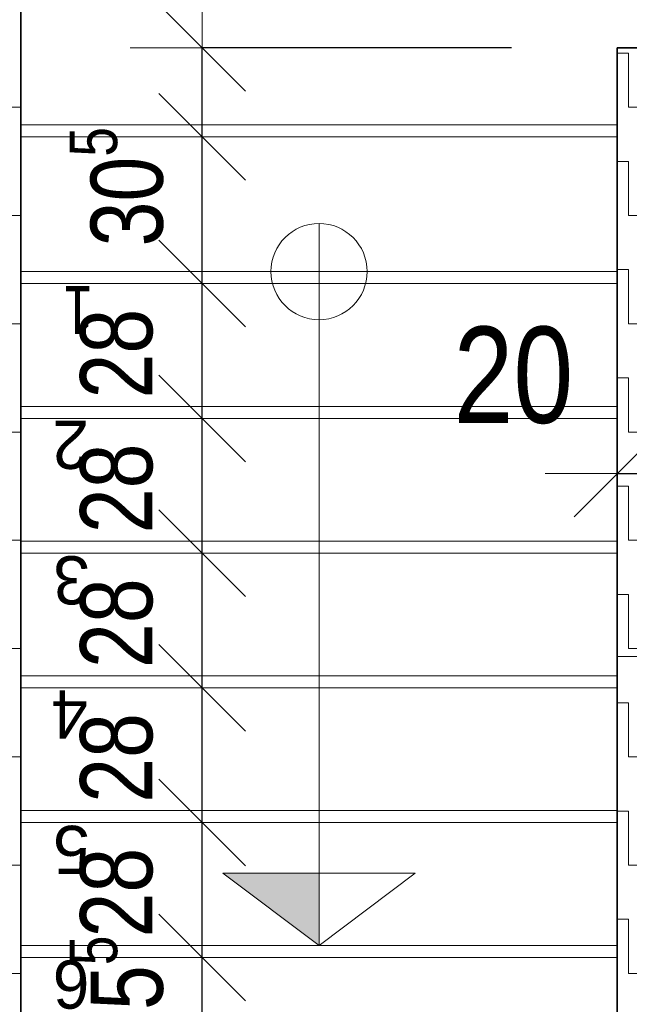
# Model space of a CAD drawing. Header units: centimetres. Extents: x -7.1 to 26.5, y -14.7 to 18.1.
# Tile 145 of 186: x 10.2 to 11.5, y 8 to 10.1. Entities that reach past the tile are written whole.
import ezdxf

# ---------------------------------------------------------------- set-up
doc = ezdxf.new("R2010")
doc.units = ezdxf.units.CM
doc.header["$LTSCALE"] = 10
doc.header["$PDMODE"] = 65
for name, pattern in [('AUSGEZOGEN', [0]), ('STRICHLINIE2_S3', [0.5, 0.4, -0.1]), ('STRICHLINIE_S4', [0.0055, 0.0035, -0.001, 0, -0.001]), ('VERDECKT2_S2', [0.33, 0.25, -0.08])]:
    doc.linetypes.add(name, pattern=pattern)
for name, color, linetype in [('XR$1$010 Murs extérieurs', 7, 'Continuous'), ('XR$1$055 Escaliers', 7, 'Continuous'), ('XR$1$056 Ascenseur', 7, 'Continuous'), ('XR$2$105 Cotations100', 7, 'Continuous'), ('XR$3$010 Murs extérieurs – Hachures des composants', 7, 'Continuous'), ('XR$3$035 Dalles', 7, 'Continuous')]:
    doc.layers.add(name, color=color, linetype=linetype)
doc.layers.add('XR$1$STANDARD_1', color=7, linetype='Continuous', lineweight=25)
doc.styles.add('ARIAL', font='arial.ttf')
doc.dimstyles.new('DIMSTYLE_11', dxfattribs={"dimtxt": 0.15, "dimasz": 0.3, "dimexe": 0, "dimexo": 0, "dimgap": 0.075, "dimtad": 2, "dimdec": 1, "dimlfac": 100, "dimrnd": 0.5, "dimzin": 4, "dimdsep": 46, "dimtxsty": 'ARIAL', "dimblk1": 'ALL_ML_STRICH', "dimblk2": 'ALL_ML_STRICH', "dimsah": 1, "dimcen": 0, "dimclrd": 7, "dimclre": 7, "dimclrt": 7, "dimadec": 0, "dimazin": 0, "dimtfac": 1, "dimtdec": 0, "dimtix": 1, "dimtmove": 2, "dimatfit": 3, "dimfxl": 0, "dimtvp": 1.2, "dimtzin": 0, "dimlwd": 0, "dimlwe": 18, "dimarcsym": 0})
doc.dimstyles.new('DIMSTYLE_7', dxfattribs={"dimtxt": 0.2, "dimasz": 0.3, "dimexe": 0, "dimexo": 0, "dimgap": 0.1, "dimtad": 2, "dimdec": 1, "dimlfac": 100, "dimrnd": 0.5, "dimzin": 4, "dimdsep": 46, "dimtxsty": 'ARIAL', "dimblk1": 'ALL_ML_STRICH', "dimblk2": 'ALL_ML_STRICH', "dimsah": 1, "dimcen": 0, "dimclrd": 7, "dimclre": 7, "dimclrt": 7, "dimadec": 0, "dimazin": 0, "dimtfac": 1, "dimtdec": 0, "dimtix": 1, "dimtmove": 2, "dimatfit": 3, "dimfxl": 0, "dimtvp": 1.2, "dimtzin": 0, "dimlwd": 0, "dimlwe": 18, "dimarcsym": 0})
pattern_1 = [(0, (0.225, 0.225), (0.1125, 0.1125), [0.1125, -0.1125]), (90, (0.225, 0.225), (-0.1125, 0.1125), [0.1125, -0.1125])]

# ---------------------------------------------------------------- blocks, each defined once
blk = doc.blocks.new('ALL_ML_STRICH')
at = {"color": 0, "linetype": 'ByBlock', "lineweight": -2}
for p, q in [((0, -0.5), (0, 0.5)), ((-0.3, -0.3), (0.3, 0.3)), ((-1, 0), (0.5, 0))]:
    blk.add_line(p, q, dxfattribs=at)
blk = doc.blocks.new('*D222')
at = {"layer": 'DEFPOINTS', "color": 7, "linetype": 'AUSGEZOGEN', "lineweight": 18, "transparency": 16777216}
for p in [(11.6518, 9.1685), (11.4518, 9.1391), (11.4518, 9.1391)]:
    blk.add_point(p, dxfattribs=at)
at = {"layer": 'XR$2$105 Cotations100', "color": 7, "linetype": 'AUSGEZOGEN', "lineweight": -2, "transparency": 16777216}
for p, q in [((11.4518, 9.1391), (11.4518, 9.1391)), ((11.4518, 9.1391), (11.6518, 9.1391)), ((11.6518, 9.1391), (11.6518, 9.1391))]:
    blk.add_line(p, q, dxfattribs=at)
at = {"layer": 'XR$2$105 Cotations100', "color": 7, "linetype": 'AUSGEZOGEN', "lineweight": 18, "transparency": 16777216, "xscale": 0.3, "yscale": 0.3, "zscale": 0.3, "rotation": 180}
blk.add_blockref('ALL_ML_STRICH', (11.4518, 9.1391), dxfattribs=at)
at = {"layer": 'XR$2$105 Cotations100', "color": 7, "linetype": 'AUSGEZOGEN', "lineweight": 18, "transparency": 16777216, "xscale": 0.3, "yscale": 0.3, "zscale": 0.3}
blk.add_blockref('ALL_ML_STRICH', (11.6518, 9.1391), dxfattribs=at)
at = {"layer": 'XR$2$105 Cotations100', "color": 7, "linetype": 'AUSGEZOGEN', "lineweight": 18, "transparency": 16777216, "insert": (11.2358, 9.3426), "char_height": 0.2, "width": 0.64, "attachment_point": 5, "style": 'ARIAL'}
blk.add_mtext('\\W0.80;\\A1;{\\A1;{20\\H0.132000;\\S^ ;}}', dxfattribs=at)
blk = doc.blocks.new('*D226')
at = {"layer": 'DEFPOINTS', "color": 7, "linetype": 'AUSGEZOGEN', "lineweight": 18, "transparency": 16777216}
for p in [(10.586, 8.1335), (10.586, 7.8785), (10.5889, 7.8785)]:
    blk.add_point(p, dxfattribs=at)
at = {"layer": 'XR$2$105 Cotations100', "color": 7, "linetype": 'AUSGEZOGEN', "lineweight": -2, "transparency": 16777216}
for p, q in [((10.5889, 8.1335), (10.5889, 8.1335)), ((10.5889, 7.8785), (10.5889, 8.1335)), ((10.5889, 7.8785), (10.5889, 7.8785))]:
    blk.add_line(p, q, dxfattribs=at)
at = {"layer": 'XR$2$105 Cotations100', "color": 7, "linetype": 'AUSGEZOGEN', "lineweight": 18, "transparency": 16777216, "xscale": 0.3, "yscale": 0.3, "zscale": 0.3}
for p, rotation in [((10.5889, 8.1335), 90), ((10.5889, 7.8785), 270)]:
    blk.add_blockref('ALL_ML_STRICH', p, dxfattribs=dict(at, rotation=rotation))
at = {"layer": 'XR$2$105 Cotations100', "color": 7, "linetype": 'AUSGEZOGEN', "lineweight": 18, "transparency": 16777216, "insert": (10.4113, 8.0548), "char_height": 0.15, "width": 0.48, "attachment_point": 5, "rotation": 90, "style": 'ARIAL'}
blk.add_mtext('\\W0.80;\\A1;{\\A1;{25\\H0.099000;\\S5^ ;}}', dxfattribs=at)
blk = doc.blocks.new('*D227')
at = {"layer": 'DEFPOINTS', "color": 7, "linetype": 'AUSGEZOGEN', "lineweight": 18, "transparency": 16777216}
for p in [(10.586, 8.4135), (10.586, 8.1335), (10.5889, 8.1335)]:
    blk.add_point(p, dxfattribs=at)
at = {"layer": 'XR$2$105 Cotations100', "color": 7, "linetype": 'AUSGEZOGEN', "lineweight": -2, "transparency": 16777216}
for p, q in [((10.5889, 8.4135), (10.5889, 8.4135)), ((10.5889, 8.1335), (10.5889, 8.4135)), ((10.5889, 8.1335), (10.5889, 8.1335))]:
    blk.add_line(p, q, dxfattribs=at)
at = {"layer": 'XR$2$105 Cotations100', "color": 7, "linetype": 'AUSGEZOGEN', "lineweight": 18, "transparency": 16777216, "xscale": 0.3, "yscale": 0.3, "zscale": 0.3}
for p, rotation in [((10.5889, 8.4135), 90), ((10.5889, 8.1335), 270)]:
    blk.add_blockref('ALL_ML_STRICH', p, dxfattribs=dict(at, rotation=rotation))
at = {"layer": 'XR$2$105 Cotations100', "color": 7, "linetype": 'AUSGEZOGEN', "lineweight": 18, "transparency": 16777216, "insert": (10.4113, 8.268), "char_height": 0.15, "width": 0.48, "attachment_point": 5, "rotation": 90, "style": 'ARIAL'}
blk.add_mtext('\\W0.80;\\A1;{\\A1;{28\\H0.099000;\\S^ ;}}', dxfattribs=at)
blk = doc.blocks.new('*D228')
at = {"layer": 'DEFPOINTS', "color": 7, "linetype": 'AUSGEZOGEN', "lineweight": 18, "transparency": 16777216}
for p in [(10.5747, 8.6935), (10.586, 8.4135), (10.5889, 8.4135)]:
    blk.add_point(p, dxfattribs=at)
at = {"layer": 'XR$2$105 Cotations100', "color": 7, "linetype": 'AUSGEZOGEN', "lineweight": -2, "transparency": 16777216}
for p, q in [((10.5889, 8.6935), (10.5889, 8.6935)), ((10.5889, 8.4135), (10.5889, 8.6935)), ((10.5889, 8.4135), (10.5889, 8.4135))]:
    blk.add_line(p, q, dxfattribs=at)
at = {"layer": 'XR$2$105 Cotations100', "color": 7, "linetype": 'AUSGEZOGEN', "lineweight": 18, "transparency": 16777216, "xscale": 0.3, "yscale": 0.3, "zscale": 0.3}
for p, rotation in [((10.5889, 8.6935), 90), ((10.5889, 8.4135), 270)]:
    blk.add_blockref('ALL_ML_STRICH', p, dxfattribs=dict(at, rotation=rotation))
at = {"layer": 'XR$2$105 Cotations100', "color": 7, "linetype": 'AUSGEZOGEN', "lineweight": 18, "transparency": 16777216, "insert": (10.4113, 8.548), "char_height": 0.15, "width": 0.48, "attachment_point": 5, "rotation": 90, "style": 'ARIAL'}
blk.add_mtext('\\W0.80;\\A1;{\\A1;{28\\H0.099000;\\S^ ;}}', dxfattribs=at)
blk = doc.blocks.new('*D229')
at = {"layer": 'DEFPOINTS', "color": 7, "linetype": 'AUSGEZOGEN', "lineweight": 18, "transparency": 16777216}
for p in [(10.6058, 8.9735), (10.5747, 8.6935), (10.5889, 8.6935)]:
    blk.add_point(p, dxfattribs=at)
at = {"layer": 'XR$2$105 Cotations100', "color": 7, "linetype": 'AUSGEZOGEN', "lineweight": -2, "transparency": 16777216}
for p, q in [((10.5889, 8.9735), (10.5889, 8.9735)), ((10.5889, 8.6935), (10.5889, 8.9735)), ((10.5889, 8.6935), (10.5889, 8.6935))]:
    blk.add_line(p, q, dxfattribs=at)
at = {"layer": 'XR$2$105 Cotations100', "color": 7, "linetype": 'AUSGEZOGEN', "lineweight": 18, "transparency": 16777216, "xscale": 0.3, "yscale": 0.3, "zscale": 0.3}
for p, rotation in [((10.5889, 8.9735), 90), ((10.5889, 8.6935), 270)]:
    blk.add_blockref('ALL_ML_STRICH', p, dxfattribs=dict(at, rotation=rotation))
at = {"layer": 'XR$2$105 Cotations100', "color": 7, "linetype": 'AUSGEZOGEN', "lineweight": 18, "transparency": 16777216, "insert": (10.4113, 8.828), "char_height": 0.15, "width": 0.48, "attachment_point": 5, "rotation": 90, "style": 'ARIAL'}
blk.add_mtext('\\W0.80;\\A1;{\\A1;{28\\H0.099000;\\S^ ;}}', dxfattribs=at)
blk = doc.blocks.new('*D230')
at = {"layer": 'DEFPOINTS', "color": 7, "linetype": 'AUSGEZOGEN', "lineweight": 18, "transparency": 16777216}
for p in [(10.6171, 9.2535), (10.5889, 8.9735), (10.6058, 8.9735)]:
    blk.add_point(p, dxfattribs=at)
at = {"layer": 'XR$2$105 Cotations100', "color": 7, "linetype": 'AUSGEZOGEN', "lineweight": -2, "transparency": 16777216}
for p, q in [((10.5889, 9.2535), (10.5889, 9.2535)), ((10.5889, 8.9735), (10.5889, 9.2535)), ((10.5889, 8.9735), (10.5889, 8.9735))]:
    blk.add_line(p, q, dxfattribs=at)
at = {"layer": 'XR$2$105 Cotations100', "color": 7, "linetype": 'AUSGEZOGEN', "lineweight": 18, "transparency": 16777216, "xscale": 0.3, "yscale": 0.3, "zscale": 0.3}
for p, rotation in [((10.5889, 9.2535), 90), ((10.5889, 8.9735), 270)]:
    blk.add_blockref('ALL_ML_STRICH', p, dxfattribs=dict(at, rotation=rotation))
at = {"layer": 'XR$2$105 Cotations100', "color": 7, "linetype": 'AUSGEZOGEN', "lineweight": 18, "transparency": 16777216, "insert": (10.4113, 9.108), "char_height": 0.15, "width": 0.48, "attachment_point": 5, "rotation": 90, "style": 'ARIAL'}
blk.add_mtext('\\W0.80;\\A1;{\\A1;{28\\H0.099000;\\S^ ;}}', dxfattribs=at)
blk = doc.blocks.new('*D231')
at = {"layer": 'DEFPOINTS', "color": 7, "linetype": 'AUSGEZOGEN', "lineweight": 18, "transparency": 16777216}
for p in [(10.5719, 9.5335), (10.5889, 9.2535), (10.6171, 9.2535)]:
    blk.add_point(p, dxfattribs=at)
at = {"layer": 'XR$2$105 Cotations100', "color": 7, "linetype": 'AUSGEZOGEN', "lineweight": -2, "transparency": 16777216}
for p, q in [((10.5889, 9.5335), (10.5889, 9.5335)), ((10.5889, 9.2535), (10.5889, 9.5335)), ((10.5889, 9.2535), (10.5889, 9.2535))]:
    blk.add_line(p, q, dxfattribs=at)
at = {"layer": 'XR$2$105 Cotations100', "color": 7, "linetype": 'AUSGEZOGEN', "lineweight": 18, "transparency": 16777216, "xscale": 0.3, "yscale": 0.3, "zscale": 0.3}
for p, rotation in [((10.5889, 9.5335), 90), ((10.5889, 9.2535), 270)]:
    blk.add_blockref('ALL_ML_STRICH', p, dxfattribs=dict(at, rotation=rotation))
at = {"layer": 'XR$2$105 Cotations100', "color": 7, "linetype": 'AUSGEZOGEN', "lineweight": 18, "transparency": 16777216, "insert": (10.4113, 9.388), "char_height": 0.15, "width": 0.48, "attachment_point": 5, "rotation": 90, "style": 'ARIAL'}
blk.add_mtext('\\W0.80;\\A1;{\\A1;{28\\H0.099000;\\S^ ;}}', dxfattribs=at)
blk = doc.blocks.new('*D232')
at = {"layer": 'DEFPOINTS', "color": 7, "linetype": 'AUSGEZOGEN', "lineweight": 18, "transparency": 16777216}
for p in [(10.6407, 9.8385), (10.5719, 9.5335), (10.5889, 9.5335)]:
    blk.add_point(p, dxfattribs=at)
at = {"layer": 'XR$2$105 Cotations100', "color": 7, "linetype": 'AUSGEZOGEN', "lineweight": -2, "transparency": 16777216}
for p, q in [((10.5889, 9.8385), (10.5889, 9.8385)), ((10.5889, 9.5335), (10.5889, 9.8385)), ((10.5889, 9.5335), (10.5889, 9.5335))]:
    blk.add_line(p, q, dxfattribs=at)
at = {"layer": 'XR$2$105 Cotations100', "color": 7, "linetype": 'AUSGEZOGEN', "lineweight": 18, "transparency": 16777216, "xscale": 0.3, "yscale": 0.3, "zscale": 0.3}
for p, rotation in [((10.5889, 9.8385), 90), ((10.5889, 9.5335), 270)]:
    blk.add_blockref('ALL_ML_STRICH', p, dxfattribs=dict(at, rotation=rotation))
at = {"layer": 'XR$2$105 Cotations100', "color": 7, "linetype": 'AUSGEZOGEN', "lineweight": 18, "transparency": 16777216, "insert": (10.4112, 9.7348), "char_height": 0.15, "width": 0.48, "attachment_point": 5, "rotation": 90, "style": 'ARIAL'}
blk.add_mtext('\\W0.80;\\A1;{\\A1;{30\\H0.099000;\\S5^ ;}}', dxfattribs=at)
blk = doc.blocks.new('*D233')
at = {"layer": 'DEFPOINTS', "color": 7, "linetype": 'AUSGEZOGEN', "lineweight": 18, "transparency": 16777216}
for p in [(11.4518, 10.0235), (10.5889, 9.8385), (10.6407, 9.8385)]:
    blk.add_point(p, dxfattribs=at)
at = {"layer": 'XR$2$105 Cotations100', "color": 7, "linetype": 'AUSGEZOGEN', "lineweight": -2, "transparency": 16777216}
for p, q in [((11.2319, 10.0235), (10.5889, 10.0235)), ((10.5889, 9.8385), (10.5889, 10.0235)), ((10.5889, 9.8385), (10.5889, 9.8385))]:
    blk.add_line(p, q, dxfattribs=at)
at = {"layer": 'XR$2$105 Cotations100', "color": 7, "linetype": 'AUSGEZOGEN', "lineweight": 18, "transparency": 16777216, "xscale": 0.3, "yscale": 0.3, "zscale": 0.3}
for p, rotation in [((10.5889, 10.0235), 90), ((10.5889, 9.8385), 270)]:
    blk.add_blockref('ALL_ML_STRICH', p, dxfattribs=dict(at, rotation=rotation))
at = {"layer": 'XR$2$105 Cotations100', "color": 7, "linetype": 'AUSGEZOGEN', "lineweight": 18, "transparency": 16777216, "insert": (10.4113, 10.2815), "char_height": 0.15, "width": 0.48, "attachment_point": 5, "rotation": 90, "style": 'ARIAL'}
blk.add_mtext('\\W0.80;\\A1;{\\A1;{18\\H0.099000;\\S5^ ;}}', dxfattribs=at)

msp = doc.modelspace()

# ---------------------------------------------------------------- hatches: boundary and pattern name
at = {"layer": 'XR$1$055 Escaliers', "linetype": 'AUSGEZOGEN', "lineweight": 13, "true_color": 0x202020, "transparency": 33554687}
msp.add_hatch(color=250, dxfattribs=at).paths.add_polyline_path([(10.8318, 8.1585), (10.8318, 8.3085), (10.6318, 8.3085)])
msp.add_hatch(color=250, dxfattribs=at).paths.add_polyline_path([(10.8318, 8.1585), (10.8318, 8.3085), (10.6318, 8.3085)])
at = {"layer": 'XR$3$010 Murs extérieurs – Hachures des composants', "linetype": 'AUSGEZOGEN', "lineweight": 13, "transparency": 33554687}
h = msp.add_hatch(dxfattribs=at)
h.set_pattern_fill('MUSTER', scale=0.1125, style=0, pattern_type=2)
h.set_pattern_definition(pattern_1)
h.paths.add_polyline_path([(10.0118, 11.8885), (10.0118, 10.7335), (10.0118, 10.7335), (10.0118, 7.3535), (10.2118, 7.3535), (10.2118, 10.7335), (10.2118, 10.7335), (10.2118, 11.6885), (11.8418, 11.6885), (11.8418, 11.8885), (10.2118, 11.8885), (10.2118, 11.8885)], flags=0)
h = msp.add_hatch(dxfattribs=at)
h.set_pattern_fill('MUSTER', scale=0.1125, style=0, pattern_type=2)
h.set_pattern_definition(pattern_1)
h.paths.add_polyline_path([(11.6518, 9.8235), (11.6818, 9.8235), (11.6818, 10.0235), (11.4518, 10.0235), (11.4518, 7.6935), (11.6818, 7.6935), (11.6818, 7.8935), (11.6518, 7.8935)], flags=0)

# ---------------------------------------------------------------- linework, layer by layer
at = {"layer": 'XR$1$010 Murs extérieurs', "color": 7, "linetype": 'AUSGEZOGEN', "lineweight": 35, "transparency": 33554687}
for p, q in [((10.2118, 7.3535), (10.2118, 10.7335)), ((11.4518, 10.0235), (11.4518, 9.8235)), ((11.6818, 10.0235), (11.4518, 10.0235)), ((11.4518, 9.8235), (11.4518, 7.8935))]:
    msp.add_line(p, q, dxfattribs=at)
at = {"layer": 'XR$1$010 Murs extérieurs', "color": 7, "linetype": 'VERDECKT2_S2', "lineweight": 18, "transparency": 33554687}
for p, q in [((10.2118, 9.5335), (11.4518, 9.5335)), ((10.2118, 9.2535), (11.4518, 9.2535)), ((10.2118, 8.9735), (11.4518, 8.9735)), ((10.2118, 8.6935), (11.4518, 8.6935)), ((10.2118, 8.4135), (11.4518, 8.4135)), ((10.2118, 8.1335), (11.4518, 8.1335))]:
    msp.add_line(p, q, dxfattribs=at)
at = {"layer": 'XR$1$055 Escaliers', "color": 7, "linetype": 'AUSGEZOGEN', "lineweight": 18, "transparency": 33554687}
for p, q in [((11.4518, 9.8635), (10.2118, 9.8635)), ((10.8318, 9.6585), (10.8318, 9.4585)), ((10.2118, 9.5585), (10.2118, 8.1585)), ((11.4518, 9.5585), (10.2118, 9.5585)), ((11.4518, 9.5585), (10.2118, 9.5585)), ((10.2118, 9.5585), (10.2118, 9.2785)), ((10.9318, 9.5585), (10.7318, 9.5585)), ((10.8318, 9.5585), (10.8318, 9.2785)), ((10.8318, 9.5585), (10.8318, 9.2785)), ((11.4518, 8.1585), (11.4518, 9.5585)), ((11.4518, 9.2785), (11.4518, 9.5585)), ((11.4518, 9.2785), (10.2118, 9.2785)), ((10.2118, 9.2785), (11.4518, 9.2785)), ((11.4518, 9.2785), (10.2118, 9.2785)), ((10.2118, 9.2785), (10.2118, 8.9985)), ((10.8318, 9.2785), (10.8318, 8.4385)), ((10.8318, 9.2785), (10.8318, 8.4385)), ((11.4518, 8.9985), (11.4518, 9.2785)), ((10.2118, 8.9985), (11.4518, 8.9985)), ((11.4518, 8.9985), (10.2118, 8.9985)), ((10.2118, 8.9985), (10.2118, 8.7185)), ((11.4518, 8.7185), (11.4518, 8.9985)), ((11.4518, 8.7185), (10.2118, 8.7185)), ((10.2118, 8.7185), (11.4518, 8.7185)), ((11.4518, 8.7185), (10.2118, 8.7185)), ((10.2118, 8.7185), (10.2118, 8.4385)), ((11.4518, 8.4385), (11.4518, 8.7185)), ((11.4518, 8.4385), (10.2118, 8.4385)), ((10.2118, 8.4385), (11.4518, 8.4385)), ((11.4518, 8.4385), (10.2118, 8.4385)), ((10.2118, 8.4385), (10.2118, 8.1585)), ((10.8318, 8.4385), (10.8318, 8.1585)), ((10.8318, 8.4385), (10.8318, 8.1585)), ((11.4518, 8.1585), (11.4518, 8.4385)), ((10.8318, 8.1585), (11.0318, 8.3085)), ((11.0318, 8.3085), (10.8318, 8.3085)), ((10.8318, 8.3085), (10.8318, 8.1585)), ((10.8318, 8.1585), (11.0318, 8.3085)), ((11.0318, 8.3085), (10.8318, 8.3085)), ((10.8318, 8.3085), (10.8318, 8.1585)), ((10.2118, 8.1585), (11.4518, 8.1585)), ((10.2118, 8.1585), (11.4518, 8.1585))]:
    msp.add_line(p, q, dxfattribs=at)
at = {"layer": 'XR$1$055 Escaliers', "color": 7, "linetype": 'STRICHLINIE2_S3', "lineweight": 18, "transparency": 33554687}
msp.add_line((11.4518, 8.9985), (10.2118, 8.9985), dxfattribs=at)
at = {"layer": 'XR$1$055 Escaliers', "color": 7, "linetype": 'AUSGEZOGEN', "lineweight": 18, "transparency": 33554687}
msp.add_lwpolyline([(10.8318, 8.1585), (10.8318, 8.3085), (10.6318, 8.3085), (10.8318, 8.1585)], close=True, dxfattribs=at)
msp.add_lwpolyline([(10.8318, 8.1585), (10.8318, 8.3085), (10.6318, 8.3085), (10.8318, 8.1585)], close=True, dxfattribs=at)
for start, end in [(0, 180), (180, 0)]:
    msp.add_arc((10.8318, 9.5585), 0.1, start, end, dxfattribs=at)
at = {"layer": 'XR$1$056 Ascenseur', "color": 7, "linetype": 'STRICHLINIE_S4', "lineweight": 18, "transparency": 33554687}
msp.add_line((11.4518, 8.7585), (13.4518, 8.7585), dxfattribs=at)
at = {"layer": 'XR$1$STANDARD_1', "color": 7, "linetype": 'VERDECKT2_S2', "lineweight": 18, "transparency": 33554687}
msp.add_line((10.2118, 9.8385), (11.4518, 9.8385), dxfattribs=at)
at = {"layer": 'XR$3$035 Dalles', "color": 7, "linetype": 'AUSGEZOGEN', "lineweight": 18, "transparency": 33554687}
msp.add_lwpolyline([(10.2118, 9.5585), (11.4518, 9.5585), (11.4518, 10.0235), (13.4518, 10.0235), (13.4518, 9.9785), (14.6918, 9.9785), (14.6918, 11.0535), (14.8918, 11.0535), (14.8918, 11.8885), (10.0118, 11.8885), (10.0118, 11.0463), (10.2118, 11.0463), (10.2118, 9.5585)], close=True, dxfattribs=at)

# ---------------------------------------------------------------- texts
at = {"layer": 'XR$1$055 Escaliers', "color": 254, "linetype": 'AUSGEZOGEN', "transparency": 33554687, "char_height": 0.1, "attachment_point": 7, "rotation": 180, "style": 'ARIAL'}
for s, insert, width in [('\\W0.81;1', (10.3633, 9.5285), 0.111111), ('\\W0.98;2', (10.3537, 9.2485), 0.12657), ('\\W0.98;3', (10.3555, 8.9685), 0.12657), ('\\W0.98;4', (10.3514, 8.6883), 0.12657), ('\\W0.98;5', (10.3554, 8.4083), 0.12657), ('\\W0.98;6', (10.3548, 8.1285), 0.12657)]:
    msp.add_mtext(s, dxfattribs=dict(at, insert=insert, width=width))

# ---------------------------------------------------------------- dimensions: what is measured, and where the dimension line sits
at = {"layer": 'XR$2$105 Cotations100', "color": 7, "linetype": 'AUSGEZOGEN', "lineweight": 18, "transparency": 33554687}
for base, p1, p2, picture, middle in [((10.5889, 10.0235), (10.5889, 9.8385), (11.2319, 10.0235), '*D233', (10.4113, 10.2815)), ((10.5889, 9.8385), (10.5889, 9.5335), (10.5889, 9.8385), '*D232', (10.4112, 9.7348)), ((10.5889, 9.5335), (10.5889, 9.2535), (10.5889, 9.5335), '*D231', (10.4113, 9.388)), ((10.5889, 9.2535), (10.5889, 8.9735), (10.5889, 9.2535), '*D230', (10.4113, 9.108)), ((10.5889, 8.9735), (10.5889, 8.6935), (10.5889, 8.9735), '*D229', (10.4113, 8.828)), ((10.5889, 8.6935), (10.5889, 8.4135), (10.5889, 8.6935), '*D228', (10.4113, 8.548)), ((10.5889, 8.4135), (10.5889, 8.1335), (10.5889, 8.4135), '*D227', (10.4113, 8.268)), ((10.5889, 8.1335), (10.5889, 7.8785), (10.5889, 8.1335), '*D226', (10.4113, 8.0548))]:
    dim = msp.add_linear_dim(base=base, p1=p1, p2=p2, angle=90, dimstyle='DIMSTYLE_11', override={"dimpost": '<>', "dimclrd": 7, "dimclre": 7, "dimclrt": 7, "dimlwd": 0, "dimlwe": 18}, dxfattribs=at)
    dim.commit()
    dim.dimension.update_dxf_attribs({"geometry": picture, "text_midpoint": middle, "dimtype": 160})
dim = msp.add_linear_dim(base=(11.6518, 9.1391), p1=(11.4518, 9.1391), p2=(11.6518, 9.1391), dimstyle='DIMSTYLE_7', override={"dimpost": '<>', "dimclrd": 7, "dimclre": 7, "dimclrt": 7, "dimlwd": 0, "dimlwe": 18}, dxfattribs=at)
dim.commit()
dim.dimension.update_dxf_attribs({"geometry": '*D222', "text_midpoint": (11.2358, 9.3426), "dimtype": 160})

doc.saveas('drawing.dxf')
